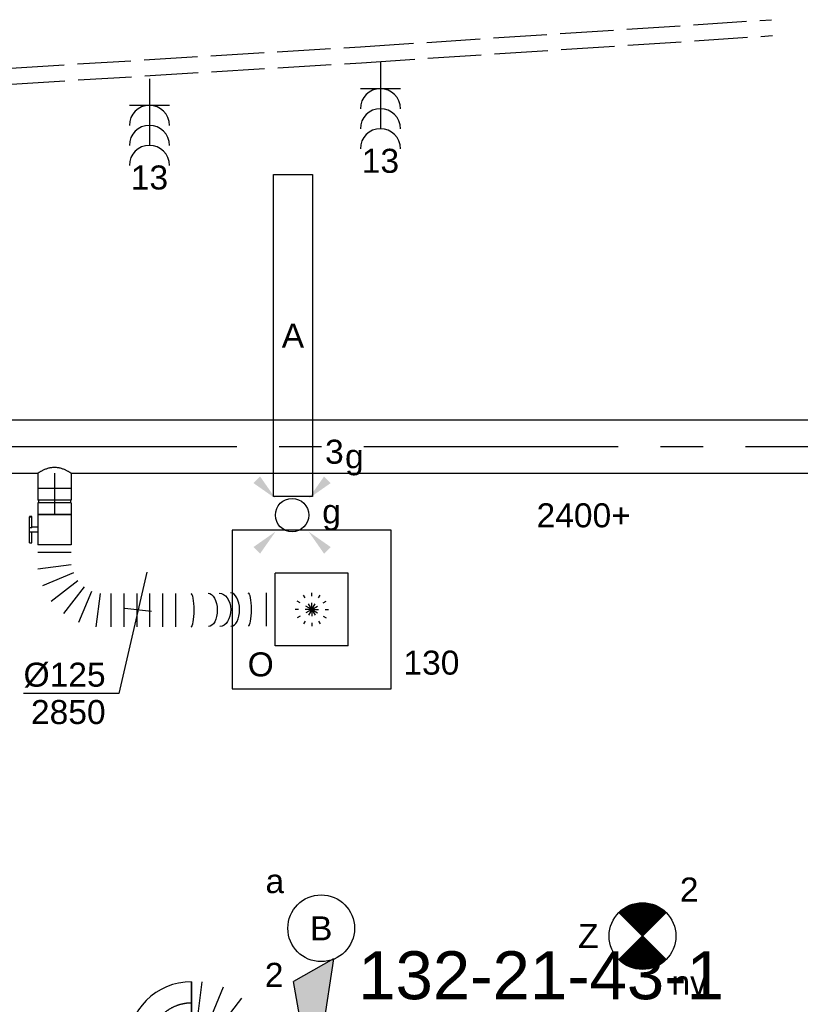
# Model space of a CAD drawing. Extents: x -329828 to 339781, y -55429 to 69176.
# Tile 118 of 140: x 25455 to 28379, y 20976 to 24667. Entities that reach past the tile are written whole.
import ezdxf
from ezdxf.enums import TextEntityAlignment as Align

# ---------------------------------------------------------------- set-up
doc = ezdxf.new("R2010")
doc.units = 0
doc.header["$LTSCALE"] = 50
for name, pattern in [('2322109', [10, 5, -2, 1, -2]), ('CENTER2', [28.575000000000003, 19.05, -3.175, 3.175, -3.175]), ('E_GOOT3', [5, 4, -1]), ('STREEPJES', [0.1, 0.05, -0.05])]:
    doc.linetypes.add(name, pattern=pattern)
doc.layers.get('0').update_dxf_attribs({"linetype": 'CONTINUOUS'})
for name, color, linetype in [('brandmeldserienummers', 1, 'CONTINUOUS'), ('EL6131--_WG', 2, 'CONTINUOUS'), ('EL6222--', 3, 'CONTINUOUS'), ('EL6311--', 3, 'CONTINUOUS'), ('EL6350--', 3, 'CONTINUOUS'), ('EL6511--', 3, 'CONTINUOUS'), ('WL570---_RETOUR', 112, 'CONTINUOUS'), ('WL570---_RETOUR_HL', 8, 'CONTINUOUS'), ('WL570---_TOEVOER', 3, 'CONTINUOUS'), ('WL570---_TOEVOER_HL', 8, 'CONTINUOUS'), ('WL570---_TOEVOER_RST', 2, 'CONTINUOUS'), ('WL570---_TOEVOER_RST_HL', 1, 'CONTINUOUS'), ('WM570---_RETOUR_PR', 1, 'CONTINUOUS'), ('WM570---_TOEVOER', 1, 'CONTINUOUS'), ('WM570---_TOEVOER_PR', 1, 'CONTINUOUS'), ('WM570---_TOEVOER_RST_PR', 1, 'CONTINUOUS')]:
    doc.layers.add(name, color=color, linetype=linetype)
doc.styles.add('BURO-018', font='ARIAL.TTF', dxfattribs={"height": 90})

# ---------------------------------------------------------------- blocks, each defined once
blk = doc.blocks.new('E001611207146')
at = {"color": 0}
for p, q in [((-12.07, -1.46), (-12.07, 1.46)), ((-12.07, 1.46), (12.07, 1.46)), ((12.07, 1.46), (12.07, -1.46)), ((12.07, -1.46), (-12.07, -1.46))]:
    blk.add_line(p, q, dxfattribs=at)
at = {"color": 0, "linetype": 'Continuous', "style": 'BURO-018'}
for tag, p in [('E_GKAST', (0, 8)), ('E_GROEP', (0, 5)), ('E_SGROEP', (4.5, 5)), ('E_ARMCODE', (0, 0)), ('E_SLET', (4.5, -3))]:
    blk.add_attdef(tag, text='', height=1.8, dxfattribs=at).set_placement(p, align=Align.MIDDLE)
blk = doc.blocks.new('1115B3A')
at = {"color": 0, "linetype": 'Continuous'}
blk.add_circle((0, 0), 2.5, dxfattribs=at)
at = {"color": 0, "linetype": 'Continuous', "style": 'BURO-018'}
for tag, p in [('E_GKAST', (0, 8)), ('E_GROEP', (0, 5)), ('E_SGROEP', (4.5, 5)), ('E_ARMCODE', (0, 0)), ('E_SLET', (4.5, -1))]:
    blk.add_attdef(tag, text='', height=1.8, dxfattribs=at).set_placement(p, align=Align.MIDDLE)
blk = doc.blocks.new('E00411')
at = {"color": 0, "linetype": 'Continuous'}
blk.add_circle((0, 0), 1.25, dxfattribs=at)
for points in [[(-2.891705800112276, 2.395768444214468), (-2.395768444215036, 2.891705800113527), (-1.237436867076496, 1.237436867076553)], [(2.395768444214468, 2.891705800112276), (2.891705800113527, 2.395768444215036), (1.237436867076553, 1.237436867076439)], [(-2.395768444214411, -2.891705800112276), (-2.89170580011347, -2.395768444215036), (-1.237436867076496, -1.237436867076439)], [(2.89170580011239, -2.395768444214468), (2.395768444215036, -2.891705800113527), (1.237436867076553, -1.237436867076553)]]:
    blk.add_solid(points, dxfattribs=at)
at = {"color": 0, "linetype": 'Continuous', "style": 'BURO-018'}
for tag, height, p in [('E_SLET1', 1.8, (-2.842e-13, 4.641705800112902)), ('E_GROEP', 1.799999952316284, (0, 0)), ('E_GKAST', 1.799999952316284, (0, 0))]:
    blk.add_attdef(tag, text='', height=height, dxfattribs=at).set_placement(p, align=Align.MIDDLE)
at = {"color": 0, "linetype": 'Continuous', "style": 'BURO-018', "flags": 1}
for tag in ['E_MATCODE', 'E_SGROEP']:
    blk.add_attdef(tag, text='', height=1.799999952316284, dxfattribs=at).set_placement((0, 0), align=Align.MIDDLE)
blk = doc.blocks.new('111304B')
at = {"color": 0, "linetype": 'Continuous'}
for p, q in [((0, 1), (0, 6)), ((-1.5, 3), (1.5, 3))]:
    blk.add_line(p, q, dxfattribs=at)
for centre in [(0, 7.5), (0, 6), (0, 4.5)]:
    blk.add_arc(centre, 1.5, 180, 0, dxfattribs=at)
at = {"color": 0, "linetype": 'Continuous', "style": 'BURO-018'}
for tag, p in [('E_GKAST', (0, 13)), ('E_GROEP', (0, 10)), ('E_SGROEP', (4.5, 10))]:
    blk.add_attdef(tag, text='', height=1.8, dxfattribs=at).set_placement(p, align=Align.MIDDLE)
at = {"color": 0, "linetype": 'Continuous', "style": 'BURO-018', "flags": 1}
for tag, height, p in [('E_VERMCODE', 1.8, (13, 10)), ('E_MATCODE', 1.799999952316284, (0, 0))]:
    blk.add_attdef(tag, text='', height=height, dxfattribs=at).set_placement(p, align=Align.MIDDLE)
blk = doc.blocks.new('E00018')
at = {"color": 0, "linetype": 'Continuous'}
for p, q in [((-1.767766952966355, -1.767766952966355), (1.767766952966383, 1.767766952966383)), ((1.767766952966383, -1.767766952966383), (-1.767766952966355, 1.767766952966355))]:
    blk.add_line(p, q, dxfattribs=at)
at = {"color": 0, "linetype": 'Continuous', "const_width": 2.5}
for points in [[(-0.8838834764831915, 0.8838834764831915, -0.1989123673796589), (0, 1.25, -0.1989123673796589), (0.8838834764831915, 0.8838834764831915, -1)], [(-0.8838834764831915, -0.8838834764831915, 0.1989123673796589), (0, -1.25, 0.1989123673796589), (0.8838834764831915, -0.8838834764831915, 1)]]:
    blk.add_lwpolyline(points, format="xyb", dxfattribs=at)
blk = doc.blocks.new('1115B3A-NO1')
at = {"color": 0, "linetype": 'Continuous'}
blk.add_circle((0, 0), 2.5, dxfattribs=at)
at = {"color": 0, "zscale": 50}
blk.add_blockref('E00018', (0, 0), dxfattribs=at)
at = {"color": 0, "linetype": 'Continuous', "style": 'BURO-018'}
for tag, p in [('E_GKAST', (0, 8)), ('E_GROEP', (0, 5)), ('E_SGROEP', (4.5, 5)), ('E_ARMCODE', (0, 0)), ('E_SLET', (4.5, -1))]:
    blk.add_attdef(tag, text='', height=1.8, dxfattribs=at).set_placement(p, align=Align.MIDDLE)
blk = doc.blocks.new('E00028')
at = {"color": 0, "linetype": 'Continuous'}
for p, q in [((1.5, 11), (-1.5, 9.267949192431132)), ((1.5, 11), (0.5, 4)), ((-0.5, 4), (-1.5, 9.267949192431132)), ((-1.5, 4), (-1.5, 1)), ((1.5, 4), (-1.5, 4)), ((1.5, 1), (1.5, 4)), ((-1.5, 1), (1.5, 1))]:
    blk.add_line(p, q, dxfattribs=at)
for points in [[(-1.5, 9.267949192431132), (1.5, 11), (-0.5, 4), (0.5, 4)], [(-1.5, 4), (1.5, 4), (-1.5, 1), (1.5, 1)]]:
    blk.add_solid(points, dxfattribs=at)
at = {"color": 0, "linetype": 'Continuous', "style": 'BURO-018'}
blk.add_attdef('E_TEXT1', text='', height=1.8, dxfattribs=at).set_placement((0, 13.5), align=Align.MIDDLE)
at = {"color": 0, "linetype": 'Continuous', "style": 'BURO-018', "flags": 1}
blk.add_attdef('E_MATCODE', (0, 0), '', height=1.799999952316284, dxfattribs=at)
blk = doc.blocks.new('*U255')
at = {"color": 0, "ltscale": 10}
for p, q in [((0, 100, -2850), (6653.263814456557, 100, -2850)), ((0, -100, -2850), (3064.495364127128, -100, -2850)), ((3189.495364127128, -100, -2850), (6991.333423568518, -100, -2850))]:
    blk.add_line(p, q, dxfattribs=at)
at = {"layer": 'WL570---_TOEVOER_HL', "linetype": 'CENTER2'}
blk.add_line((0, 0, -2850), (6991.333423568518, 0, -2850), dxfattribs=at)
at = {"layer": 'WM570---_TOEVOER_PR', "color": 1, "style": 'BURO-018'}
blk.add_attdef('POSNR', text='', height=90, dxfattribs=at).set_placement((0, 0), align=Align.MIDDLE)
blk = doc.blocks.new('*U431')
at = {"color": 0, "ltscale": 10}
for p, q in [((180.058706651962, 793.3276317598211, -2850), (305.058706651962, 793.3276317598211, -2850)), ((182.2909993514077, 452.7634213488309, -2850), (307.2909993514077, 452.7634213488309, -2850)), ((182.2909993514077, 404.5337083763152, -2850), (307.2909993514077, 404.5337083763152, -2850)), ((182.2909993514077, 356.3039954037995, -2850), (307.2909993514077, 356.3039954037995, -2850)), ((182.2909993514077, 308.0742824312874, -2850), (307.2909993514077, 308.0742824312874, -2850)), ((182.2909993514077, 259.8445694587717, -2850), (307.2909993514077, 259.8445694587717, -2850)), ((182.2909993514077, 211.614856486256, -2850), (307.2909993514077, 211.6148564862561, -2850)), ((182.2909993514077, 171.0434378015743, -2850), (307.2909993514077, 154.5868756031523, -2850)), ((157.315893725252, 110.7481990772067, -2850), (257.3407880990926, 33.99639815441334, -2850)), ((290.253912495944, 91.00360184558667, -2850), (173.772455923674, 139.2518009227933, -2850)), ((210.7946011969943, -12.54978874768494, -2850), (134.042800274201, 87.4751056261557, -2850)), ((0, 62.5, -2850), (2.010153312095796e-14, -62.5, -2850)), ((28.64549967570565, 62.5, -2850), (28.64549967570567, -62.5, -2850)), ((90.20412374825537, -62.5, -2850), (73.7475615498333, 62.5, -2850)), ((105.5391984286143, 71.01854342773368, -2850), (153.787397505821, -45.46291314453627, -2850))]:
    blk.add_line(p, q, dxfattribs=at)
at = {"color": 0, "ltscale": 10, "extrusion": (0, 0, -0.9999999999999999)}
blk.add_ellipse((242.558706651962, 725.0188163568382, -2850), major_axis=(62.49998745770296, 0.2139212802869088), ratio=0.1850923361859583, start_param=3.140959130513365, end_param=6.282551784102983, dxfattribs=at)
at = {"color": 0, "ltscale": 10}
for centre, major_axis, ratio, start_param, end_param in [((243.0024420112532, 660.1979405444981, -2850), (-62.496380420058, -0.7154386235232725), 0.5307425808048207, 3.139150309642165, 6.280742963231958), ((244.7909993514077, 511.589017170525, -2850), (62.49998745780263, 0.2139212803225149), 0.1850923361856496, 0.0006335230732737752, 3.142226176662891)]:
    blk.add_ellipse(centre, major_axis=major_axis, ratio=ratio, start_param=start_param, end_param=end_param, dxfattribs=at)
at = {"color": 0, "ltscale": 10, "extrusion": (0, 0, -1)}
for centre, major_axis, ratio, start_param, end_param in [((243.6748530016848, 618.303916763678, -2850), (-62.49195119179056, -1.003013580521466), 0.6684056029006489, 0, 3.141592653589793), ((244.3472639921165, 576.4098929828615, -2850), (-62.49638042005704, -0.7154386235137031), 0.5307425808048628, 0.002442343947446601, 3.144034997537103)]:
    blk.add_ellipse(centre, major_axis=major_axis, ratio=ratio, start_param=start_param, end_param=end_param, dxfattribs=at)
at = {"layer": 'WM570---_TOEVOER_PR', "color": 1, "style": 'BURO-018'}
blk.add_attdef('POSNR', text='', height=90, dxfattribs=at).set_placement((0, 0), align=Align.MIDDLE)
blk = doc.blocks.new('*U432')
at = {"layer": 'WM570---_TOEVOER', "color": 0, "ltscale": 10}
for p, q in [((32.65042263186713, 142.5063083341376), (-71.49742889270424, -312.0582775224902)), ((50, -5.654631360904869), (-50, 5.654631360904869)), ((-71.49742889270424, -312.0582775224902), (-429.0690523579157, -312.0582775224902))]:
    blk.add_line(p, q, dxfattribs=at)
at = {"layer": 'WM570---_TOEVOER', "color": 0, "style": 'BURO-018'}
for s, p in [('%%c125', (-429.0690523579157, -287.0582775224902)), ('2850', (-401.1972924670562, -427.0582775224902))]:
    blk.add_text(s, height=90, dxfattribs=at).set_placement(p)
blk = doc.blocks.new('*U433')
at = {"color": 2, "ltscale": 10}
for p, q in [((-56.45000000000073, 62.5, -2850), (56.45000000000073, 62.50000000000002, -2850)), ((-56.45000000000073, -62.5, -2850), (-56.45000000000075, 62.5, -2850)), ((56.45000000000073, 62.5, -2850), (56.45000000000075, -62.5, -2850)), ((-56.45000000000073, -62.5, -2850), (-9.408333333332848, -62.49999999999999, -2850)), ((-9.408333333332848, -62.5, -2850), (-9.408333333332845, -85.41666666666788, -2850)), ((9.408333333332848, -62.5, -2850), (9.408333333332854, -93.75, -2850)), ((9.408333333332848, -62.5, -2850), (56.45000000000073, -62.49999999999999, -2850)), ((-49.40796737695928, -85.41666666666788, -2850), (-49.40796737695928, -93.74999999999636, -2850)), ((-48.3663007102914, -85.41666666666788, -2850), (-49.40796737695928, -85.41666666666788, -2850)), ((-49.40796737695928, -93.74999999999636, -2850), (-48.3663007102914, -93.75, -2850)), ((-7.576928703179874, -85.41666666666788, -2850), (-48.3663007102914, -85.41666666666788, -2850)), ((-48.3663007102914, -93.75, -2850), (-48.3663007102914, -85.41666666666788, -2850)), ((-7.576928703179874, -93.75, -2850), (-48.3663007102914, -93.75, -2850)), ((-7.576928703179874, -85.41666666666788, -2850), (-7.576928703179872, -93.75, -2850)), ((9.408333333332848, -93.75, -2850), (-7.576928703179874, -93.75, -2850)), ((49.40796737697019, -85.41666666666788, -2850), (9.408333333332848, -85.41666666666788, -2850)), ((49.40796737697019, -93.75, -2850), (9.408333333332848, -93.75, -2850)), ((49.40796737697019, -93.75, -2850), (49.40796737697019, -85.41666666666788, -2850))]:
    blk.add_line(p, q, dxfattribs=at)
blk.add_spline([(-9.36006221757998, -62.49275180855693, -2850), (-9.215744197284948, -62.47129905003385, -2850), (-8.976860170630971, -62.43650600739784, -2850), (-8.645861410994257, -62.38977627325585, -2850), (-8.226144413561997, -62.33299861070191, -2850), (-7.722016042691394, -62.26847352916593, -2850), (-7.13864933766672, -62.19882296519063, -2850), (-6.482030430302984, -62.12688614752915, -2850), (-5.758897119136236, -62.05560538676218, -2850), (-4.976669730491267, -61.98790612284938, -2850), (-4.143374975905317, -61.92657604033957, -2850), (-3.26756358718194, -61.874148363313, -2850), (-2.358222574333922, -61.83279451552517, -2850), (-1.424683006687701, -61.8042311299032, -2850), (-0.4765242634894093, -61.78964589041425, -2850), (0.4765242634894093, -61.78964589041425, -2850), (1.424683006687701, -61.8042311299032, -2850), (2.358222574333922, -61.83279451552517, -2850), (3.26756358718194, -61.874148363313, -2850), (4.143374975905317, -61.92657604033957, -2850), (4.976669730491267, -61.98790612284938, -2850), (5.758897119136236, -62.05560538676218, -2850), (6.482030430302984, -62.12688614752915, -2850), (7.13864933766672, -62.19882296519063, -2850), (7.722016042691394, -62.26847352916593, -2850), (8.226144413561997, -62.33299861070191, -2850), (8.645861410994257, -62.38977627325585, -2850), (8.976860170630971, -62.43650600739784, -2850), (9.215744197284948, -62.47129905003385, -2850), (9.36006221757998, -62.49275180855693, -2850), (9.408333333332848, -62.5, -2850)], degree=3, dxfattribs=at)
at = {"layer": 'WL570---_TOEVOER', "color": 1, "style": 'BURO-018'}
blk.add_attdef('I', text='', height=90, dxfattribs=at).set_placement((0, 0), align=Align.MIDDLE)
at = {"layer": 'WM570---_TOEVOER_PR', "color": 1, "style": 'BURO-018'}
blk.add_attdef('POSNR', text='', height=90, dxfattribs=at).set_placement((0, 0), align=Align.MIDDLE)
blk = doc.blocks.new('*U434')
at = {"color": 0, "ltscale": 10}
for p, q in [((-49.29999999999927, 62.5, -2850), (-5, 62.50000000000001, -2850)), ((-49.29999999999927, 62.5, -2850), (-49.29999999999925, -62.5, -2850)), ((-5, 62.5, -2850), (-4.99999999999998, -62.5, -2850)), ((-5, 59.375, -2850), (5, 59.375, -2850)), ((5, 62.5, -2850), (49.29999999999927, 62.50000000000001, -2850)), ((5, 62.5, -2850), (5.00000000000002, -62.5, -2850)), ((49.29999999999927, 62.5, -2850), (49.29999999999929, -62.5, -2850)), ((-49.29999999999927, -62.5, -2850), (-5, -62.49999999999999, -2850)), ((-5, -59.375, -2850), (5, -59.375, -2850)), ((5, -62.5, -2850), (49.29999999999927, -62.49999999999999, -2850))]:
    blk.add_line(p, q, dxfattribs=at)
at = {"layer": 'WL570---_TOEVOER_HL', "linetype": 'CENTER2'}
blk.add_line((-49.29999999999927, 0, -2850), (49.29999999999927, 1.58560893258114e-14, -2850), dxfattribs=at)
at = {"layer": 'WM570---_TOEVOER_PR', "color": 1, "style": 'BURO-018'}
blk.add_attdef('POSNR', text='', height=90, dxfattribs=at).set_placement((0, 0), align=Align.MIDDLE)
blk = doc.blocks.new('*U435')
at = {"color": 0, "ltscale": 10}
for p, q in [((0, 62.5, -2850), (57.29999999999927, 62.50000000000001, -2850)), ((57.29999999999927, 62.5, -2850), (57.29999999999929, -62.5, -2850)), ((0, -62.5, -2850), (57.29999999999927, -62.49999999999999, -2850))]:
    blk.add_line(p, q, dxfattribs=at)
blk.add_spline([(-0.2001031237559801, -62.17933271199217, -2850), (-0.7945844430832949, -61.22062132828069, -2850), (-1.765949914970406, -59.63370352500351, -2850), (-3.085019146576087, -57.43486322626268, -2850), (-4.710924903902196, -54.64666350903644, -2850), (-6.591191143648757, -51.29771507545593, -2850), (-8.661988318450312, -47.422382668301, -2850), (-10.8487193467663, -43.0604324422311, -2850), (-13.06715653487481, -38.25662390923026, -2850), (-15.2254155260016, -33.06025064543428, -2850), (-17.22708472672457, -27.52463447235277, -2850), (-18.97577188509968, -21.70657830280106, -2850), (-20.38111552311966, -15.66578326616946, -2850), (-21.36589947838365, -9.464236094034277, -2850), (-21.87336655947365, -3.16557305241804, -2850), (-21.87336655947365, 3.16557305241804, -2850), (-21.36589947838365, 9.464236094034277, -2850), (-20.38111552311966, 15.66578326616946, -2850), (-18.97577188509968, 21.70657830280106, -2850), (-17.22708472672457, 27.52463447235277, -2850), (-15.2254155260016, 33.06025064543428, -2850), (-13.06715653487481, 38.25662390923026, -2850), (-10.8487193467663, 43.0604324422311, -2850), (-8.661988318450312, 47.422382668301, -2850), (-6.591191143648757, 51.29771507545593, -2850), (-4.710924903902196, 54.64666350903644, -2850), (-3.085019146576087, 57.43486322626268, -2850), (-1.765949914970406, 59.63370352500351, -2850), (-0.7945844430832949, 61.22062132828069, -2850), (-0.2001031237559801, 62.17933271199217, -2850), (0, 62.5, -2850)], degree=3, dxfattribs=at)
at = {"layer": 'WL570---_TOEVOER_HL', "linetype": 'CENTER2'}
blk.add_line((0, 0, -2850), (57.29999999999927, 9.21454278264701e-15, -2850), dxfattribs=at)
at = {"layer": 'WM570---_TOEVOER_PR', "color": 1, "style": 'BURO-018'}
blk.add_attdef('POSNR', text='', height=90, dxfattribs=at).set_placement((0, 0), align=Align.MIDDLE)
blk = doc.blocks.new('*U1306')
at = {"color": 0, "ltscale": 10}
for p, q in [((297.5, 297.5, -2710), (-297.5, 297.5, -2710)), ((-297.5, 297.5, -2710), (-297.5, -297.5, -2710)), ((297.5, -297.5, -2710), (297.5, 297.5, -2710)), ((136.5, 136.5, -2710), (-136.5, 136.5, -2710)), ((-136.5, -136.5, -2710), (-136.5, 136.5, -2710)), ((136.5, -136.5, -2710), (136.5, 136.5, -2710)), ((136.5, -136.5, -2710), (-136.5, -136.5, -2710)), ((-297.5, -297.5, -2710), (297.5, -297.5, -2710))]:
    blk.add_line(p, q, dxfattribs=at)
at = {"color": 8, "linetype": 'STREEPJES', "ltscale": 10}
for q in [(-31.25, 54.12658773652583, -2710), (0, 62.5, -2710), (31.25, 54.12658773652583, -2710), (-62.5, 0, -2710), (-54.12658773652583, 31.25, -2710), (-54.12658773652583, -31.25, -2710), (-31.25, -54.12658773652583, -2710), (54.12658773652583, 31.25, -2710), (0, -62.5, -2710), (31.25, -54.12658773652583, -2710), (54.12658773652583, -31.25, -2710), (62.5, 0, -2710)]:
    blk.add_line((0, 0, -2710), q, dxfattribs=at)
at = {"layer": 'WL570---_TOEVOER_RST_HL', "linetype": 'CENTER2'}
blk.add_circle((0, 0, -2710), 0.075, dxfattribs=at)
at = {"layer": 'WL570---_TOEVOER_RST', "color": 1, "linetype": '2322109', "style": 'BURO-018'}
for tag in ['MC', 'Q']:
    blk.add_attdef(tag, text='', height=90, dxfattribs=at).set_placement((0, 0), align=Align.MIDDLE)
at = {"layer": 'WM570---_TOEVOER_RST_PR', "color": 1, "linetype": '2322109', "style": 'BURO-018'}
blk.add_attdef('POSNR', text='', height=90, dxfattribs=at).set_placement((0, 0), align=Align.MIDDLE)
blk = doc.blocks.new('*U1775')
at = {"color": 0, "ltscale": 10}
for p, q in [((-159.9999999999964, 76, -2740.399999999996), (-206.6999999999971, 76.00000000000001, -2740.399999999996)), ((-206.6999999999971, -76, -2740.399999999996), (-206.6999999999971, 76, -2740.399999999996)), ((-159.9999999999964, -80, -2740.399999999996), (-159.9999999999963, 80, -2740.399999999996)), ((-159.9999999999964, -76, -2740.399999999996), (-159.9999999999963, 76, -2740.399999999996)), ((-159.9999999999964, -76, -2740.399999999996), (-206.6999999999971, -75.99999999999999, -2740.399999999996)), ((80.00000000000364, -160, -2740.399999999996), (-79.99999999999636, -160, -2740.399999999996))]:
    blk.add_line(p, q, dxfattribs=at)
for centre, radius, start, end in [((-159.9999999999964, -160, -2740.399999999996), 240, 0, 90), ((-159.9999999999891, -159.9999999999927, -2740.399999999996), 79.99999999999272, 359.9999999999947, 90.0000000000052)]:
    blk.add_arc(centre, radius, start, end, dxfattribs=at)
at = {"layer": 'WL570---_RETOUR_HL', "linetype": 'CENTER2'}
blk.add_arc((-159.9999999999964, -160, -2740.399999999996), 160, 0, 90, dxfattribs=at)
at = {"layer": 'WM570---_RETOUR_PR', "color": 1, "style": 'BURO-018'}
blk.add_attdef('POSNR', text='', height=90, dxfattribs=at).set_placement((0, 0), align=Align.MIDDLE)
blk = doc.blocks.new('*U1776')
at = {"color": 0, "ltscale": 10}
for p, q in [((0, -80, -2740.399999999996), (-2.957754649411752e-62, 80, -2740.399999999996)), ((19.23358609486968, -80, -2740.399999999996), (40.29798570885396, 80, -2740.399999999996)), ((118.1477159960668, 59.14022763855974, -2740.399999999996), (56.39002117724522, -89.9560367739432, -2740.399999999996)), ((89.70356950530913, -109.1896228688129, -2740.399999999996), (187.9458746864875, 18.84224192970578, -2740.399999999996)), ((244.9358326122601, -38.14771599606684, -2740.399999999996), (116.9039678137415, -136.3900211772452, -2740.399999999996)), ((136.1375539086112, -169.7035695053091, -2740.399999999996), (285.2338183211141, -107.9458746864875, -2740.399999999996)), ((306.0935906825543, -185.7956049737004, -2740.399999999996), (146.0935906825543, -206.8600045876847, -2740.399999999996)), ((306.0935906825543, -277.1008820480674, -2740.399999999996), (146.0935906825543, -277.1008820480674, -2740.399999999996)), ((298.5662612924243, -378.4194024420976, -2740.399999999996), (140.9166888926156, -351.0951948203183, -2740.399999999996)), ((285.8620301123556, -451.7176528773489, -2740.399999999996), (128.2124577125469, -424.3934452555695, -2740.399999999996))]:
    blk.add_line(p, q, dxfattribs=at)
blk.add_arc((165.5564438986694, -677.3829058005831, -2740.399999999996), 80, 170.1670423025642, 350.1670423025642, dxfattribs=at)
for centre, major_axis, ratio in [((196.0603492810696, -501.3877696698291, -2740.399999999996), (-78.82478619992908, 13.66210381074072), 0.1316524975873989), ((179.1156099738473, -599.1520284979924, -2740.399999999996), (-78.82478619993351, 13.66210381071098), 0.6140144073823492), ((167.9504056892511, -663.5707192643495, -2740.399999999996), (-78.8247861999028, 13.66210381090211), 0.9318516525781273)]:
    blk.add_ellipse(centre, major_axis=major_axis, ratio=ratio, start_param=0, end_param=3.141592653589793, dxfattribs=at)
at = {"color": 0, "ltscale": 10, "extrusion": (0, 0, -1)}
blk.add_ellipse((187.1259622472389, -552.9355515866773, -2740.399999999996), major_axis=(78.82478619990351, -13.66210381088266), ratio=0.3859855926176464, start_param=0, end_param=3.141592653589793, dxfattribs=at)
at = {"color": 0, "ltscale": 10, "extrusion": (0, 0, -0.9999999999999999)}
blk.add_ellipse((172.5751847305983, -636.887623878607, -2740.399999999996), major_axis=(78.82478619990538, -13.66210381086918), ratio=0.8001991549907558, start_param=0, end_param=3.141592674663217, dxfattribs=at)
at = {"layer": 'WM570---_RETOUR_PR', "color": 1, "style": 'BURO-018'}
blk.add_attdef('POSNR', text='', height=90, dxfattribs=at).set_placement((0, 0), align=Align.MIDDLE)

msp = doc.modelspace()

# ---------------------------------------------------------------- linework, layer by layer
at = {"layer": 'EL6131--_WG', "linetype": 'E_GOOT3'}
for p, q in [((26731.03922572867, 24565.26078033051, 3000), (28270.54732608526, 24666.56988985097, 3000)), ((26734.83643213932, 24505.38088672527, 3000), (28274.48717397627, 24606.69938293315, 3000)), ((25421.82327726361, 24485.36981253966, 3000), (26731.03922572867, 24565.26078033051, 3000)), ((25424.19521517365, 24425.40294620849, 3000), (26734.83643213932, 24505.38088672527, 3000))]:
    msp.add_line(p, q, dxfattribs=at)

# ---------------------------------------------------------------- block references
at = {"layer": 'EL6222--'}
ref = msp.add_blockref('111304B', (26806.13810502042, 24557.85854029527), dxfattribs=dict(at, xscale=50, yscale=50, zscale=50, rotation=180))
ref.add_attrib('E_GROEP', '13', dxfattribs={"layer": '0', "color": 1, "linetype": 'Continuous', "height": 90, "style": 'BURO-018'}).set_placement((26806.13810502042, 24137.66890967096), align=Align.MIDDLE)
ref = msp.add_blockref('111304B', (25940.86735496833, 24495.35061282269), dxfattribs=dict(at, xscale=50, yscale=50, zscale=50, rotation=180))
ref.add_attrib('E_GROEP', '13', dxfattribs={"layer": '0', "color": 1, "linetype": 'Continuous', "height": 90, "style": 'BURO-018'}).set_placement((25940.86735496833, 24075.16098219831), align=Align.MIDDLE)
at = {"layer": 'EL6311--'}
ref = msp.add_blockref('E001611207146', (26478.38043131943, 23482.4629678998), dxfattribs=dict(at, xscale=50, yscale=50, zscale=50, rotation=270))
ref.add_attrib('E_ARMCODE', 'A', dxfattribs={"layer": '0', "color": 1, "linetype": 'Continuous', "height": 90, "style": 'BURO-018'}).set_placement((26478.38043131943, 23482.4629678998), align=Align.MIDDLE)
ref.add_attrib('E_SLET', 'g', dxfattribs={"layer": '0', "color": 1, "linetype": 'Continuous', "height": 90, "style": 'BURO-018'}).set_placement((26708.54095566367, 23016.58579767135), align=Align.MIDDLE)
ref.add_attrib('E_GROEP', '3', dxfattribs={"layer": '0', "color": 1, "linetype": 'Continuous', "height": 90, "style": 'BURO-018'}).set_placement((26633.71032309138, 23047.3908537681), align=Align.MIDDLE)
ref = msp.add_blockref('E00411', (26475.17729719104, 22809.90746815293), dxfattribs=dict(at, xscale=50, yscale=50, zscale=50))
ref.add_attrib('E_SLET1', 'g', dxfattribs={"layer": '0', "color": 1, "linetype": 'Continuous', "height": 90, "style": 'BURO-018'}).set_placement((26623.03566272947, 22809.90746815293), align=Align.MIDDLE)
ref = msp.add_blockref('1115B3A', (26584.30063127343, 21261.07451914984), dxfattribs=dict(at, xscale=49.99999999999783, yscale=50, zscale=50, rotation=179.5895591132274))
ref.add_attrib('E_ARMCODE', 'B', dxfattribs={"layer": '0', "color": 1, "linetype": 'Continuous', "height": 90, "style": 'BURO-018'}).set_placement((26584.30063127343, 21261.07451914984), align=Align.MIDDLE)
ref.add_attrib('E_SLET', 'a', dxfattribs={"layer": '0', "color": 1, "linetype": 'Continuous', "height": 90, "style": 'BURO-018'}).set_placement((26410.55873106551, 21437.32363861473), align=Align.MIDDLE)
ref.add_attrib('E_GROEP', '2', dxfattribs={"layer": '0', "color": 1, "linetype": 'Continuous', "height": 90, "style": 'BURO-018'}).set_placement((26408.05151180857, 21087.3326189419), align=Align.MIDDLE)
at = {"layer": 'EL6350--'}
ref = msp.add_blockref('1115B3A-NO1', (27787.76315581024, 21232.05146063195), dxfattribs=dict(at, xscale=50, yscale=50, zscale=50))
ref.add_attrib('E_ARMCODE', 'Z', dxfattribs={"layer": '0', "color": 1, "linetype": 'Continuous', "height": 90, "style": 'BURO-018'}).set_placement((27584.9848227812, 21232.05146063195), align=Align.MIDDLE)
ref.add_attrib('E_SLET', 'nv', dxfattribs={"layer": '0', "color": 1, "linetype": 'Continuous', "height": 90, "style": 'BURO-018'}).set_placement((27962.76315581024, 21057.05146063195), align=Align.MIDDLE)
ref.add_attrib('E_GROEP', '2', dxfattribs={"layer": '0', "color": 1, "linetype": 'Continuous', "height": 90, "style": 'BURO-018'}).set_placement((27962.76315581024, 21407.05146063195), align=Align.MIDDLE)
at = {"layer": 'EL6511--', "xscale": 49.99999999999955, "yscale": 49.99999999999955, "zscale": 49.99999999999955, "rotation": 359.4208661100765}
msp.add_blockref('E00028', (26550.34035935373, 20597.92873854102), dxfattribs=at)
at = {"layer": 'WL570---_RETOUR', "rotation": 90}
msp.add_blockref('*U1775', (25938.68824054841, 20980.96034208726, 2740.399999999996), dxfattribs=at)
at = {"layer": 'WL570---_RETOUR'}
msp.add_blockref('*U1776', (26098.68824054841, 20980.96034208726, 2740.399999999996), dxfattribs=at)
at = {"layer": 'WL570---_TOEVOER'}
msp.add_blockref('*U255', (22458.23933442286, 23067.35319289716, 2850), dxfattribs=at)
at = {"layer": 'WL570---_TOEVOER', "rotation": 270}
for name, p in [('*U435', (25585.23469854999, 22967.35319289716, 2850)), ('*U434', (25585.23469854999, 22860.75319289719, 2850)), ('*U433', (25585.23469854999, 22755.00319289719, 2850)), ('*U431', (25585.23469854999, 22698.55319289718, 2850))]:
    msp.add_blockref(name, p, dxfattribs=at)
at = {"layer": 'WL570---_TOEVOER_RST', "linetype": '2322109'}
ref = msp.add_blockref('*U1306', (26548.66040637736, 22455.99448624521, 2710), dxfattribs=at)
ref.add_attrib('Q', '130', dxfattribs={"color": 1, "linetype": '2322109', "height": 90, "style": 'BURO-018'}).set_placement((26997.07510425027, 22256.84156961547), align=Align.MIDDLE)
ref.add_attrib('MC', 'O', dxfattribs={"color": 1, "linetype": '2322109', "height": 90, "style": 'BURO-018'}).set_placement((26357.6494911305, 22250.30892381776), align=Align.MIDDLE)
at = {"layer": 'WM570---_TOEVOER'}
msp.add_blockref('*U432', (25898.28858783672, 22453.76219354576, 2850), dxfattribs=at)

# ---------------------------------------------------------------- texts
at = {"layer": 'brandmeldserienummers', "color": 1, "style": 'BURO-018'}
msp.add_text('132-21-43-1', height=180, dxfattribs=at).set_placement((26722.85185399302, 20995.1005563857))
at = {"layer": 'EL6222--', "color": 1, "style": 'BURO-018'}
msp.add_text('2400+', height=90, dxfattribs=at).set_placement((27390.97027162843, 22763.9261353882))

doc.saveas('drawing.dxf')
